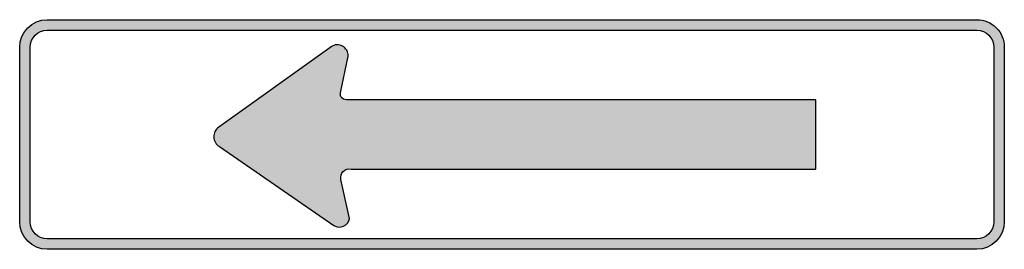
# Model space of a CAD drawing. Header units: inches. Extents: x -0.5 to 0.5, y -0.12 to 0.12.
import ezdxf

# ---------------------------------------------------------------- set-up
doc = ezdxf.new("R2010")
doc.units = ezdxf.units.IN
doc.header["$MEASUREMENT"] = 0

msp = doc.modelspace()

# ---------------------------------------------------------------- hatches: boundary and pattern name
h = msp.add_hatch(color=7)
edge = h.paths.add_edge_path()
edge.add_spline(control_points=[(-0.5, -0.0884), (-0.5, -0.1039), (-0.4875, -0.1163), (-0.4721, -0.1163)], knot_values=[0, 0, 0, 0, 1, 1, 1, 1], degree=3, periodic=0)
edge.add_line((-0.4721, -0.1163), (0.4721, -0.1163))
edge.add_spline(control_points=[(0.4721, -0.1163), (0.4795, -0.1163), (0.4866, -0.1134), (0.4918, -0.1082), (0.4971, -0.1029), (0.5, -0.0958), (0.5, -0.0884)], knot_values=[0, 0, 0, 0, 1, 1, 1, 2, 2, 2, 2], degree=3, periodic=0)
edge.add_line((0.5, -0.0884), (0.5, 0.0884))
edge.add_spline(control_points=[(0.5, 0.0884), (0.5, 0.0958), (0.4971, 0.1029), (0.4918, 0.1082), (0.4866, 0.1134), (0.4795, 0.1163), (0.4721, 0.1163)], knot_values=[0, 0, 0, 0, 1, 1, 1, 2, 2, 2, 2], degree=3, periodic=0)
edge.add_line((0.4721, 0.1163), (-0.4721, 0.1163))
edge.add_spline(control_points=[(-0.4721, 0.1163), (-0.4875, 0.1163), (-0.5, 0.1039), (-0.5, 0.0884)], knot_values=[0, 0, 0, 0, 1, 1, 1, 1], degree=3, periodic=0)
edge.add_line((-0.5, 0.0884), (-0.5, -0.0884))
edge = h.paths.add_edge_path(flags=0)
edge.add_spline(control_points=[(-0.4894, -0.0884), (-0.4894, -0.098), (-0.4817, -0.1058), (-0.4721, -0.1058)], knot_values=[0, 0, 0, 0, 1, 1, 1, 1], degree=3, periodic=0)
edge.add_line((-0.4721, -0.1058), (0.4721, -0.1058))
edge.add_spline(control_points=[(0.4721, -0.1058), (0.4817, -0.1058), (0.4894, -0.098), (0.4894, -0.0884)], knot_values=[0, 0, 0, 0, 1, 1, 1, 1], degree=3, periodic=0)
edge.add_line((0.4894, -0.0884), (0.4894, 0.0884))
edge.add_spline(control_points=[(0.4894, 0.0884), (0.4894, 0.098), (0.4817, 0.1058), (0.4721, 0.1058)], knot_values=[0, 0, 0, 0, 1, 1, 1, 1], degree=3, periodic=0)
edge.add_line((0.4721, 0.1058), (-0.4721, 0.1058))
edge.add_spline(control_points=[(-0.4721, 0.1058), (-0.4817, 0.1058), (-0.4894, 0.098), (-0.4894, 0.0884)], knot_values=[0, 0, 0, 0, 1, 1, 1, 1], degree=3, periodic=0)
edge.add_line((-0.4894, 0.0884), (-0.4894, -0.0884))
h = msp.add_hatch(color=7)
edge = h.paths.add_edge_path()
edge.add_spline(control_points=[(-0.5, 0.0884), (-0.5, 0.1039), (-0.4875, 0.1163), (-0.4721, 0.1163)], knot_values=[0, 0, 0, 0, 1, 1, 1, 1], degree=3, periodic=0)
edge.add_line((-0.4721, 0.1163), (0.4721, 0.1163))
edge.add_spline(control_points=[(0.4721, 0.1163), (0.4795, 0.1163), (0.4866, 0.1134), (0.4918, 0.1082), (0.4971, 0.1029), (0.5, 0.0958), (0.5, 0.0884)], knot_values=[0, 0, 0, 0, 1, 1, 1, 2, 2, 2, 2], degree=3, periodic=0)
edge.add_line((0.5, 0.0884), (0.5, -0.0884))
edge.add_spline(control_points=[(0.5, -0.0884), (0.5, -0.1039), (0.4875, -0.1163), (0.4721, -0.1163)], knot_values=[0, 0, 0, 0, 1, 1, 1, 1], degree=3, periodic=0)
edge.add_line((0.4721, -0.1163), (-0.4721, -0.1163))
edge.add_spline(control_points=[(-0.4721, -0.1163), (-0.4875, -0.1163), (-0.5, -0.1039), (-0.5, -0.0884)], knot_values=[0, 0, 0, 0, 1, 1, 1, 1], degree=3, periodic=0)
edge.add_line((-0.5, -0.0884), (-0.5, 0.0884))
edge = h.paths.add_edge_path(flags=0)
edge.add_spline(control_points=[(-0.4894, 0.0884), (-0.4894, 0.098), (-0.4817, 0.1058), (-0.4721, 0.1058)], knot_values=[0, 0, 0, 0, 1, 1, 1, 1], degree=3, periodic=0)
edge.add_line((-0.4721, 0.1058), (0.4721, 0.1058))
edge.add_spline(control_points=[(0.4721, 0.1058), (0.4817, 0.1058), (0.4894, 0.098), (0.4894, 0.0884)], knot_values=[0, 0, 0, 0, 1, 1, 1, 1], degree=3, periodic=0)
edge.add_line((0.4894, 0.0884), (0.4894, -0.0884))
edge.add_spline(control_points=[(0.4894, -0.0884), (0.4894, -0.098), (0.4817, -0.1058), (0.4721, -0.1058)], knot_values=[0, 0, 0, 0, 1, 1, 1, 1], degree=3, periodic=0)
edge.add_line((0.4721, -0.1058), (-0.4721, -0.1058))
edge.add_spline(control_points=[(-0.4721, -0.1058), (-0.4817, -0.1058), (-0.4894, -0.098), (-0.4894, -0.0884)], knot_values=[0, 0, 0, 0, 1, 1, 1, 1], degree=3, periodic=0)
edge.add_line((-0.4894, -0.0884), (-0.4894, 0.0884))
h = msp.add_hatch(color=7)
edge = h.paths.add_edge_path()
edge.add_line((0.3087, 0.0352), (-0.1682, 0.0352))
edge.add_spline(control_points=[(-0.1682, 0.0352), (-0.1703, 0.0352), (-0.1723, 0.0362), (-0.1734, 0.038), (-0.1745, 0.0397), (-0.1746, 0.042), (-0.1738, 0.0438)], knot_values=[0, 0, 0, 0, 1, 1, 1, 2, 2, 2, 2], degree=3, periodic=0)
edge.add_line((-0.1738, 0.0438), (-0.1666, 0.0778))
edge.add_spline(control_points=[(-0.1666, 0.0778), (-0.1658, 0.082), (-0.1674, 0.0863), (-0.1708, 0.0888), (-0.1742, 0.0913), (-0.1787, 0.0917), (-0.1825, 0.0897)], knot_values=[0, 0, 0, 0, 1, 1, 1, 2, 2, 2, 2], degree=3, periodic=0)
edge.add_line((-0.1825, 0.0897), (-0.2979, 0.0075))
edge.add_spline(control_points=[(-0.2979, 0.0075), (-0.3012, 0.0052), (-0.303, 0.0014), (-0.3029, -0.0026), (-0.3027, -0.0066), (-0.3006, -0.0102), (-0.2971, -0.0123)], knot_values=[0, 0, 0, 0, 1, 1, 1, 2, 2, 2, 2], degree=3, periodic=0)
edge.add_line((-0.2971, -0.0123), (-0.1809, -0.0921))
edge.add_spline(control_points=[(-0.1809, -0.0921), (-0.178, -0.0941), (-0.1742, -0.0944), (-0.171, -0.093), (-0.1677, -0.0915), (-0.1655, -0.0885), (-0.1651, -0.085)], knot_values=[0, 0, 0, 0, 1, 1, 1, 2, 2, 2, 2], degree=3, periodic=0)
edge.add_line((-0.1651, -0.085), (-0.1738, -0.0455))
edge.add_spline(control_points=[(-0.1738, -0.0455), (-0.1744, -0.0426), (-0.1735, -0.0396), (-0.1714, -0.0375), (-0.1693, -0.0354), (-0.1663, -0.0345), (-0.1635, -0.0352)], knot_values=[0, 0, 0, 0, 1, 1, 1, 2, 2, 2, 2], degree=3, periodic=0)
edge.add_line((-0.1635, -0.0352), (0.3087, -0.0352))
edge.add_line((0.3087, -0.0352), (0.3087, 0.0352))

# ---------------------------------------------------------------- linework, layer by layer
at = {"color": 7}
for points in [[(-0.4721, 0.1163), (0.4721, 0.1163)], [(-0.4721, 0.1058), (0.4721, 0.1058)], [(-0.5, -0.0884), (-0.5, 0.0884)], [(-0.4894, -0.0884), (-0.4894, 0.0884)], [(-0.1825, 0.0897), (-0.2979, 0.0075)], [(0.4894, 0.0884), (0.4894, -0.0884)], [(0.5, 0.0884), (0.5, -0.0884)], [(-0.1738, 0.0438), (-0.1666, 0.0778)], [(0.3087, 0.0352), (-0.1682, 0.0352)], [(-0.1635, -0.0352), (0.3087, -0.0352), (0.3087, 0.0352)], [(-0.2971, -0.0123), (-0.1809, -0.0921)], [(-0.1651, -0.085), (-0.1738, -0.0455)], [(0.4721, -0.1058), (-0.4721, -0.1058)], [(0.4721, -0.1163), (-0.4721, -0.1163)]]:
    msp.add_lwpolyline(points, dxfattribs=at)
for points in [[(-0.5, 0.0884), (-0.5, 0.1039), (-0.4875, 0.1163), (-0.4721, 0.1163)], [(-0.4894, 0.0884), (-0.4894, 0.098), (-0.4817, 0.1058), (-0.4721, 0.1058)], [(0.4721, 0.1058), (0.4817, 0.1058), (0.4894, 0.098), (0.4894, 0.0884)], [(-0.4721, -0.1163), (-0.4875, -0.1163), (-0.5, -0.1039), (-0.5, -0.0884)], [(-0.4721, -0.1058), (-0.4817, -0.1058), (-0.4894, -0.098), (-0.4894, -0.0884)], [(0.5, -0.0884), (0.5, -0.1039), (0.4875, -0.1163), (0.4721, -0.1163)], [(0.4894, -0.0884), (0.4894, -0.098), (0.4817, -0.1058), (0.4721, -0.1058)]]:
    msp.add_open_spline(points, degree=3, dxfattribs=at)
for points in [[(0.4721, 0.1163), (0.4795, 0.1163), (0.4866, 0.1134), (0.4918, 0.1082), (0.4971, 0.1029), (0.5, 0.0958), (0.5, 0.0884)], [(-0.1666, 0.0778), (-0.1658, 0.082), (-0.1674, 0.0863), (-0.1708, 0.0888), (-0.1742, 0.0913), (-0.1787, 0.0917), (-0.1825, 0.0897)], [(-0.1682, 0.0352), (-0.1703, 0.0352), (-0.1723, 0.0362), (-0.1734, 0.038), (-0.1745, 0.0397), (-0.1746, 0.042), (-0.1738, 0.0438)], [(-0.2979, 0.0075), (-0.3012, 0.0052), (-0.303, 0.0014), (-0.3029, -0.0026), (-0.3027, -0.0066), (-0.3006, -0.0102), (-0.2971, -0.0123)], [(-0.1738, -0.0455), (-0.1744, -0.0426), (-0.1735, -0.0396), (-0.1714, -0.0375), (-0.1693, -0.0354), (-0.1663, -0.0345), (-0.1635, -0.0352)], [(-0.1809, -0.0921), (-0.178, -0.0941), (-0.1742, -0.0944), (-0.171, -0.093), (-0.1677, -0.0915), (-0.1655, -0.0885), (-0.1651, -0.085)]]:
    msp.add_open_spline(points, degree=3, knots=[0, 0, 0, 0, 1, 1, 1, 2, 2, 2, 2], dxfattribs=at)

doc.saveas('drawing.dxf')
